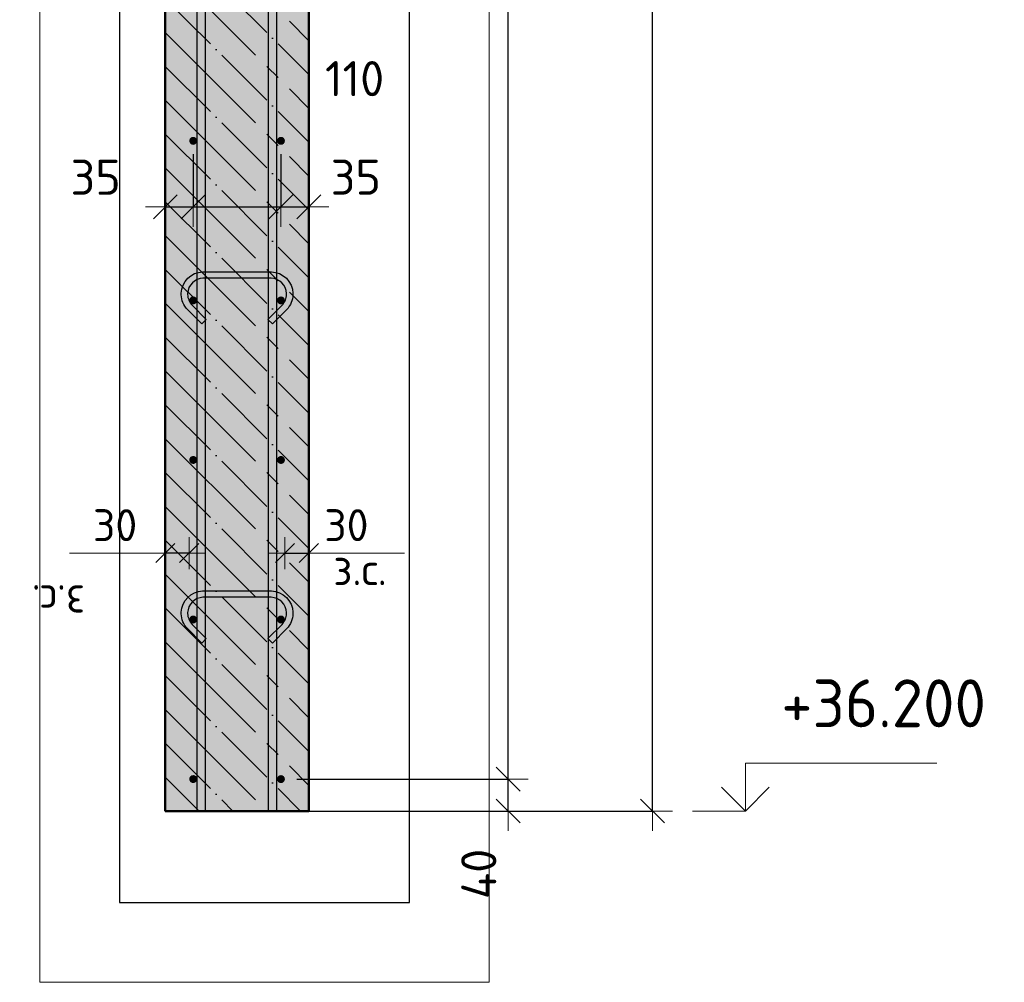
# Model space of a CAD drawing. Header units: millimetres. Extents: x -19950 to 69837, y -2757 to 40090.
# Tile 114 of 136: x 34377 to 35612, y 35008 to 36215. Entities that reach past the tile are written whole.
import ezdxf

# ---------------------------------------------------------------- set-up
doc = ezdxf.new("R2010")
doc.units = ezdxf.units.MM
doc.header["$PDMODE"] = 65
doc.linetypes.add('______11', pattern=[100, 80, -10, 0, -10])
doc.linetypes.add('______5', pattern=[220, 160, -20, 20, -20])
for name, color, linetype, lineweight in [('Standard', 7, 'Continuous', 25), ('Арм.стержн. Арматура края', 96, 'Continuous', 35), ('Арм.стержн. вертикальными 1', 22, 'Continuous', 35), ('Арм.стержн.горизонт. 1', 180, 'Continuous', 35), ('Высотная отметки_ общее', 7, 'Continuous', 13), ('Размерная линия_ общее', 7, 'Continuous', 13), ('Размерная линия_ общее_1', 7, 'Continuous', 13)]:
    doc.layers.add(name, color=color, linetype=linetype, lineweight=lineweight)
doc.layers.add('Арм.стержн.Стяжки', color=7, linetype='Continuous', lineweight=35, true_color=0x501e0f)
doc.styles.add('ISOCPEUR', font='ISOCPEUR')
doc.dimstyles.new('DIMSTYLE_3', dxfattribs={"dimtxt": 40, "dimasz": 40, "dimexe": 0, "dimexo": 0.001, "dimgap": 20, "dimtad": 2, "dimdec": 0, "dimrnd": 5, "dimzin": 12, "dimdsep": 46, "dimtxsty": 'ISOCPEUR', "dimblk1": 'ALL_ML_STRICH', "dimblk2": 'ALL_ML_STRICH', "dimsah": 1, "dimcen": 0, "dimse1": 1, "dimse2": 1, "dimclrd": 7, "dimclre": 256, "dimclrt": 7, "dimadec": 0, "dimazin": 0, "dimtfac": 1, "dimtdec": 0, "dimtix": 1, "dimtmove": 2, "dimatfit": 3, "dimfxl": 0, "dimtvp": 1.2, "dimtzin": 0, "dimlwd": 0, "dimlwe": -3, "dimarcsym": 0})
doc.dimstyles.new('DIMSTYLE_5', dxfattribs={"dimtxt": 44, "dimasz": 50, "dimexe": 0, "dimexo": 0, "dimgap": 22, "dimtad": 2, "dimdec": 0, "dimrnd": 5, "dimzin": 12, "dimdsep": 46, "dimtxsty": 'ISOCPEUR', "dimblk1": 'ALL_ML_STRICH', "dimblk2": 'ALL_ML_STRICH', "dimsah": 1, "dimcen": 0, "dimclrd": 7, "dimclre": 256, "dimclrt": 7, "dimadec": 0, "dimazin": 0, "dimtfac": 1, "dimtdec": 0, "dimtix": 1, "dimtmove": 2, "dimatfit": 3, "dimfxl": 0, "dimtvp": 1.2, "dimtzin": 0, "dimlwd": 0, "dimlwe": -3, "dimarcsym": 0})
doc.dimstyles.new('DIMSTYLE_7', dxfattribs={"dimtxt": 44, "dimasz": 50, "dimexe": 0, "dimexo": 0, "dimgap": 22, "dimtad": 2, "dimdec": 0, "dimrnd": 5, "dimzin": 12, "dimdsep": 46, "dimtxsty": 'ISOCPEUR', "dimblk1": 'ALL_ML_STRICH', "dimblk2": 'ALL_ML_STRICH', "dimsah": 1, "dimcen": 0, "dimclrd": 7, "dimclre": 256, "dimclrt": 7, "dimadec": 0, "dimazin": 0, "dimtfac": 1, "dimtdec": 0, "dimtix": 1, "dimtmove": 2, "dimatfit": 3, "dimfxl": 0, "dimtzin": 0, "dimlwd": 0, "dimlwe": -3, "dimarcsym": 0})

# ---------------------------------------------------------------- blocks, each defined once
blk = doc.blocks.new('ALL_ML_STRICH')
at = {"color": 0, "linetype": 'ByBlock', "lineweight": -2}
for p, q in [((0, -0.5), (0, 0.5)), ((-0.3, -0.3), (0.3, 0.3)), ((-1, 0), (0.5, 0))]:
    blk.add_line(p, q, dxfattribs=at)
blk = doc.blocks.new('*D478')
at = {"layer": 'DEFPOINTS', "color": 7, "linetype": 'Continuous', "lineweight": 13, "transparency": 33554687}
for p in [(34594.9, 36066.5), (34559.9, 35980.4), (34559.9, 35939.5)]:
    blk.add_point(p, dxfattribs=at)
at = {"layer": 'Размерная линия_ общее', "color": 253, "linetype": 'Continuous', "lineweight": -2, "true_color": 0xa0a0a0, "transparency": 33554687}
for p, q in [((34594.9, 36046.5), (34594.9, 35980.4)), ((34559.9, 35959.5), (34559.9, 35980.4))]:
    blk.add_line(p, q, dxfattribs=at)
at = {"layer": 'Размерная линия_ общее', "color": 7, "linetype": 'Continuous', "lineweight": -2, "transparency": 33554687}
blk.add_line((34559.9, 35980.4), (34594.9, 35980.4), dxfattribs=at)
at = {"layer": 'Размерная линия_ общее', "color": 7, "linetype": 'Continuous', "lineweight": 13, "transparency": 33554687, "xscale": 50, "yscale": 50, "zscale": 50, "rotation": 180}
blk.add_blockref('ALL_ML_STRICH', (34559.9, 35980.4), dxfattribs=at)
at = {"layer": 'Размерная линия_ общее', "color": 7, "linetype": 'Continuous', "lineweight": 13, "transparency": 33554687, "xscale": 50, "yscale": 50, "zscale": 50}
blk.add_blockref('ALL_ML_STRICH', (34594.9, 35980.4), dxfattribs=at)
at = {"layer": 'Размерная линия_ общее', "color": 7, "linetype": 'Continuous', "lineweight": 13, "transparency": 33554687, "insert": (34472.6, 36017.5), "char_height": 44, "width": 88, "attachment_point": 5, "style": 'ISOCPEUR'}
blk.add_mtext('\\A1;{35}', dxfattribs=at)
blk = doc.blocks.new('*D479')
at = {"layer": 'DEFPOINTS', "color": 7, "linetype": 'Continuous', "lineweight": 13, "transparency": 33554687}
for p in [(34594.9, 36066.5), (34704.9, 36066.5), (34594.9, 35980.4)]:
    blk.add_point(p, dxfattribs=at)
at = {"layer": 'Размерная линия_ общее', "color": 253, "linetype": 'Continuous', "lineweight": -2, "true_color": 0xa0a0a0, "transparency": 33554687}
for p, q in [((34594.9, 36046.5), (34594.9, 35980.4)), ((34704.9, 36046.5), (34704.9, 35980.4))]:
    blk.add_line(p, q, dxfattribs=at)
at = {"layer": 'Размерная линия_ общее', "color": 7, "linetype": 'Continuous', "lineweight": -2, "transparency": 33554687}
blk.add_line((34594.9, 35980.4), (34704.9, 35980.4), dxfattribs=at)
at = {"layer": 'Размерная линия_ общее', "color": 7, "linetype": 'Continuous', "lineweight": 13, "transparency": 33554687, "xscale": 50, "yscale": 50, "zscale": 50, "rotation": 180}
blk.add_blockref('ALL_ML_STRICH', (34594.9, 35980.4), dxfattribs=at)
at = {"layer": 'Размерная линия_ общее', "color": 7, "linetype": 'Continuous', "lineweight": 13, "transparency": 33554687, "xscale": 50, "yscale": 50, "zscale": 50}
blk.add_blockref('ALL_ML_STRICH', (34704.9, 35980.4), dxfattribs=at)
at = {"layer": 'Размерная линия_ общее', "color": 7, "linetype": 'Continuous', "lineweight": 13, "transparency": 33554687, "insert": (34797.2, 36141.1), "char_height": 44, "width": 132, "attachment_point": 5, "style": 'ISOCPEUR'}
blk.add_mtext('\\A1;{110}', dxfattribs=at)
blk = doc.blocks.new('*D480')
at = {"layer": 'DEFPOINTS', "color": 7, "linetype": 'Continuous', "lineweight": 13, "transparency": 33554687}
for p in [(34704.9, 36066.5), (34704.9, 35980.4), (34739.9, 35942.9)]:
    blk.add_point(p, dxfattribs=at)
at = {"layer": 'Размерная линия_ общее', "color": 253, "linetype": 'Continuous', "lineweight": -2, "true_color": 0xa0a0a0, "transparency": 33554687}
for p, q in [((34704.9, 36046.5), (34704.9, 35980.4)), ((34739.9, 35962.9), (34739.9, 35980.4))]:
    blk.add_line(p, q, dxfattribs=at)
at = {"layer": 'Размерная линия_ общее', "color": 7, "linetype": 'Continuous', "lineweight": -2, "transparency": 33554687}
blk.add_line((34704.9, 35980.4), (34739.9, 35980.4), dxfattribs=at)
at = {"layer": 'Размерная линия_ общее', "color": 7, "linetype": 'Continuous', "lineweight": 13, "transparency": 33554687, "xscale": 50, "yscale": 50, "zscale": 50, "rotation": 180}
blk.add_blockref('ALL_ML_STRICH', (34704.9, 35980.4), dxfattribs=at)
at = {"layer": 'Размерная линия_ общее', "color": 7, "linetype": 'Continuous', "lineweight": 13, "transparency": 33554687, "xscale": 50, "yscale": 50, "zscale": 50}
blk.add_blockref('ALL_ML_STRICH', (34739.9, 35980.4), dxfattribs=at)
at = {"layer": 'Размерная линия_ общее', "color": 7, "linetype": 'Continuous', "lineweight": 13, "transparency": 33554687, "insert": (34798.8, 36017.6), "char_height": 44, "width": 88, "attachment_point": 5, "style": 'ISOCPEUR'}
blk.add_mtext('\\A1;{35}', dxfattribs=at)
blk = doc.blocks.new('*D481')
at = {"layer": 'DEFPOINTS', "color": 7, "linetype": 'Continuous', "lineweight": 13, "transparency": 33554687}
for p in [(34709.9, 35546.4), (34709.9, 35537.7), (34739.9, 35537.7)]:
    blk.add_point(p, dxfattribs=at)
at = {"layer": 'Размерная линия_ общее_1', "color": 7, "linetype": 'Continuous', "lineweight": -2, "transparency": 33554687}
blk.add_line((34709.9, 35546.4), (34739.9, 35546.4), dxfattribs=at)
at = {"layer": 'Размерная линия_ общее_1', "color": 7, "linetype": 'Continuous', "lineweight": 13, "transparency": 33554687, "xscale": 40, "yscale": 40, "zscale": 40, "rotation": 180}
blk.add_blockref('ALL_ML_STRICH', (34709.9, 35546.4), dxfattribs=at)
at = {"layer": 'Размерная линия_ общее_1', "color": 7, "linetype": 'Continuous', "lineweight": 13, "transparency": 33554687, "xscale": 40, "yscale": 40, "zscale": 40}
blk.add_blockref('ALL_ML_STRICH', (34739.9, 35546.4), dxfattribs=at)
at = {"layer": 'Размерная линия_ общее_1', "color": 7, "linetype": 'Continuous', "lineweight": 13, "transparency": 33554687, "insert": (34786.9, 35581.4), "char_height": 40, "width": 80, "attachment_point": 5, "style": 'ISOCPEUR'}
blk.add_mtext('\\A1;{30}', dxfattribs=at)
at = {"layer": 'Размерная линия_ общее_1', "color": 7, "linetype": 'Continuous', "lineweight": 13, "transparency": 33554687, "insert": (34770.4, 35546.2), "char_height": 40, "width": 2, "attachment_point": 1, "line_spacing_factor": 0.60241, "style": 'ISOCPEUR'}
blk.add_mtext('з.с.', dxfattribs=at)
blk = doc.blocks.new('*D482')
at = {"layer": 'DEFPOINTS', "color": 7, "linetype": 'Continuous', "lineweight": 13, "transparency": 33554687}
for p in [(34589.9, 35546.4), (34559.9, 35537.7), (34589.9, 35537.7)]:
    blk.add_point(p, dxfattribs=at)
at = {"layer": 'Размерная линия_ общее_1', "color": 7, "linetype": 'Continuous', "lineweight": -2, "transparency": 33554687}
blk.add_line((34589.9, 35546.4), (34559.9, 35546.4), dxfattribs=at)
at = {"layer": 'Размерная линия_ общее_1', "color": 7, "linetype": 'Continuous', "lineweight": 13, "transparency": 33554687, "xscale": 40, "yscale": 40, "zscale": 40}
for p, rotation in [((34559.9, 35546.4), 180), ((34589.9, 35546.4), 360)]:
    blk.add_blockref('ALL_ML_STRICH', p, dxfattribs=dict(at, rotation=rotation))
at = {"layer": 'Размерная линия_ общее_1', "color": 7, "linetype": 'Continuous', "lineweight": 13, "transparency": 33554687, "insert": (34496.9, 35581.4), "char_height": 40, "width": 80, "attachment_point": 5, "style": 'ISOCPEUR'}
blk.add_mtext('\\A1;{30}', dxfattribs=at)
at = {"layer": 'Размерная линия_ общее_1', "color": 7, "linetype": 'Continuous', "lineweight": 13, "transparency": 33554687, "insert": (34459.4, 35466.2), "char_height": 40, "width": 2, "attachment_point": 1, "rotation": 180, "line_spacing_factor": 0.60241, "style": 'ISOCPEUR'}
blk.add_mtext('з.с.', dxfattribs=at)
blk = doc.blocks.new('*D484')
at = {"layer": 'DEFPOINTS', "color": 7, "linetype": 'Continuous', "lineweight": 13, "transparency": 33554687}
for p in [(34704.9, 35263.1), (34685.8, 35223.1), (34989.9, 35223.1)]:
    blk.add_point(p, dxfattribs=at)
at = {"layer": 'Размерная линия_ общее', "color": 253, "linetype": 'Continuous', "lineweight": -2, "true_color": 0xa0a0a0, "transparency": 33554687}
for p, q in [((34724.9, 35263.1), (34989.9, 35263.1)), ((34705.8, 35223.1), (34989.9, 35223.1))]:
    blk.add_line(p, q, dxfattribs=at)
at = {"layer": 'Размерная линия_ общее', "color": 7, "linetype": 'Continuous', "lineweight": -2, "transparency": 33554687}
blk.add_line((34989.9, 35223.1), (34989.9, 35263.1), dxfattribs=at)
at = {"layer": 'Размерная линия_ общее', "color": 7, "linetype": 'Continuous', "lineweight": 13, "transparency": 33554687, "xscale": 50, "yscale": 50, "zscale": 50}
for p, rotation in [((34989.9, 35263.1), 90), ((34989.9, 35223.1), 270)]:
    blk.add_blockref('ALL_ML_STRICH', p, dxfattribs=dict(at, rotation=rotation))
at = {"layer": 'Размерная линия_ общее', "color": 7, "linetype": 'Continuous', "lineweight": 13, "transparency": 33554687, "insert": (34952.9, 35144.2), "char_height": 44, "width": 88, "attachment_point": 5, "rotation": 90, "style": 'ISOCPEUR'}
blk.add_mtext('\\A1;{40}', dxfattribs=at)
blk = doc.blocks.new('*D485')
at = {"layer": 'DEFPOINTS', "color": 7, "linetype": 'Continuous', "lineweight": 13, "transparency": 33554687}
for p in [(34704.9, 38263.1), (34704.9, 35263.1), (34989.9, 35263.1)]:
    blk.add_point(p, dxfattribs=at)
at = {"layer": 'Размерная линия_ общее', "color": 253, "linetype": 'Continuous', "lineweight": -2, "true_color": 0xa0a0a0, "transparency": 33554687}
for p, q in [((34724.9, 38263.1), (34989.9, 38263.1)), ((34724.9, 35263.1), (34989.9, 35263.1))]:
    blk.add_line(p, q, dxfattribs=at)
at = {"layer": 'Размерная линия_ общее', "color": 7, "linetype": 'Continuous', "lineweight": -2, "transparency": 33554687}
blk.add_line((34989.9, 35263.1), (34989.9, 38263.1), dxfattribs=at)
at = {"layer": 'Размерная линия_ общее', "color": 7, "linetype": 'Continuous', "lineweight": 13, "transparency": 33554687, "xscale": 50, "yscale": 50, "zscale": 50}
for p, rotation in [((34989.9, 38263.1), 90), ((34989.9, 35263.1), 270)]:
    blk.add_blockref('ALL_ML_STRICH', p, dxfattribs=dict(at, rotation=rotation))
at = {"layer": 'Размерная линия_ общее', "color": 7, "linetype": 'Continuous', "lineweight": 13, "transparency": 33554687, "insert": (34930.9, 36615.1), "char_height": 44, "width": 2.2, "attachment_point": 1, "rotation": 90, "line_spacing_factor": 0.60241, "style": 'ISOCPEUR'}
blk.add_mtext('\\W0.91;15х200=3000', dxfattribs=at)
blk = doc.blocks.new('*D489')
at = {"layer": 'DEFPOINTS', "color": 7, "linetype": 'Continuous', "lineweight": 13, "transparency": 33554687}
for p in [(34739.9, 38343.1), (34787.8, 35223.1), (35170.7, 35223.1)]:
    blk.add_point(p, dxfattribs=at)
at = {"layer": 'Размерная линия_ общее', "color": 253, "linetype": 'Continuous', "lineweight": -2, "true_color": 0xa0a0a0, "transparency": 33554687}
for p, q in [((34759.9, 38343.1), (35170.7, 38343.1)), ((34807.8, 35223.1), (35170.7, 35223.1))]:
    blk.add_line(p, q, dxfattribs=at)
at = {"layer": 'Размерная линия_ общее', "color": 7, "linetype": 'Continuous', "lineweight": -2, "transparency": 33554687}
blk.add_line((35170.7, 35223.1), (35170.7, 38343.1), dxfattribs=at)
at = {"layer": 'Размерная линия_ общее', "color": 7, "linetype": 'Continuous', "lineweight": 13, "transparency": 33554687, "xscale": 50, "yscale": 50, "zscale": 50}
for p, rotation in [((35170.7, 38343.1), 90), ((35170.7, 35223.1), 270)]:
    blk.add_blockref('ALL_ML_STRICH', p, dxfattribs=dict(at, rotation=rotation))
at = {"layer": 'Размерная линия_ общее', "color": 7, "linetype": 'Continuous', "lineweight": 13, "transparency": 33554687, "insert": (35133.7, 36789.7), "char_height": 44, "width": 176, "attachment_point": 5, "rotation": 90, "style": 'ISOCPEUR'}
blk.add_mtext('\\A1;{3120}', dxfattribs=at)
blk = doc.blocks.new('COMPLEX_ELEVATIONDIM_16')
at = {"layer": 'Высотная отметки_ общее', "color": 7, "linetype": 'Continuous', "lineweight": 13, "transparency": 33554687}
for p, q in [((35287.1, 35223.1), (35287.1, 35283.1)), ((35287.1, 35283.1), (35527.1, 35283.1)), ((35287.1, 35223.1), (35257.1, 35253.1)), ((35287.1, 35223.1), (35317.1, 35253.1)), ((35287.1, 35223.1), (35287.1, 35223.1)), ((35287.1, 35223.1), (35287.1, 35223.1)), ((35287.1, 35223.1), (35287.1, 35223.1)), ((35287.1, 35223.1), (35287.1, 35223.1))]:
    blk.add_line(p, q, dxfattribs=at)
blk.add_lwpolyline([(35287.1, 35223.1), (35227.1, 35223.1), (35227.1, 35223.1), (35221, 35223.1)], dxfattribs=at)
at = {"layer": 'Высотная отметки_ общее', "color": 7, "linetype": 'Continuous', "lineweight": 13, "transparency": 33554687, "insert": (35332.1, 35328.1), "char_height": 60, "width": 298.477, "attachment_point": 7, "style": 'ISOCPEUR'}
blk.add_mtext('\\W0.96;+36.200', dxfattribs=at)

msp = doc.modelspace()

# ---------------------------------------------------------------- hatches: boundary and pattern name
at = {"layer": 'Standard', "linetype": 'Continuous', "lineweight": -3, "transparency": 33554687}
msp.add_hatch(color=7, dxfattribs=at).paths.add_polyline_path([(34739.9, 35223.1), (34739.9, 39903.1), (34559.9, 39903.1), (34559.9, 35223.1)])
at = {"layer": 'Арм.стержн. Арматура края', "linetype": 'Continuous', "lineweight": 50, "transparency": 33554687}
for points in [[(34599.9, 36063.1), (34599.5, 36065.1), (34598.4, 36066.7), (34596.8, 36067.8), (34594.9, 36068.1), (34593, 36067.8), (34591.3, 36066.7), (34590.3, 36065.1), (34589.9, 36063.1), (34590.3, 36061.2), (34591.3, 36059.6), (34593, 36058.5), (34594.9, 36058.1), (34596.8, 36058.5), (34598.4, 36059.6), (34599.5, 36061.2)], [(34709.9, 36063.1), (34709.5, 36065.1), (34708.4, 36066.7), (34706.8, 36067.8), (34704.9, 36068.1), (34703, 36067.8), (34701.3, 36066.7), (34700.3, 36065.1), (34699.9, 36063.1), (34700.3, 36061.2), (34701.3, 36059.6), (34703, 36058.5), (34704.9, 36058.1), (34706.8, 36058.5), (34708.4, 36059.6), (34709.5, 36061.2)], [(34599.9, 35863.1), (34599.5, 35865.1), (34598.4, 35866.7), (34596.8, 35867.8), (34594.9, 35868.1), (34593, 35867.8), (34591.3, 35866.7), (34590.3, 35865.1), (34589.9, 35863.1), (34590.3, 35861.2), (34591.3, 35859.6), (34593, 35858.5), (34594.9, 35858.1), (34596.8, 35858.5), (34598.4, 35859.6), (34599.5, 35861.2)], [(34709.9, 35863.1), (34709.5, 35865.1), (34708.4, 35866.7), (34706.8, 35867.8), (34704.9, 35868.1), (34703, 35867.8), (34701.3, 35866.7), (34700.3, 35865.1), (34699.9, 35863.1), (34700.3, 35861.2), (34701.3, 35859.6), (34703, 35858.5), (34704.9, 35858.1), (34706.8, 35858.5), (34708.4, 35859.6), (34709.5, 35861.2)], [(34599.9, 35663.1), (34599.5, 35665.1), (34598.4, 35666.7), (34596.8, 35667.8), (34594.9, 35668.1), (34593, 35667.8), (34591.3, 35666.7), (34590.3, 35665.1), (34589.9, 35663.1), (34590.3, 35661.2), (34591.3, 35659.6), (34593, 35658.5), (34594.9, 35658.1), (34596.8, 35658.5), (34598.4, 35659.6), (34599.5, 35661.2)], [(34709.9, 35663.1), (34709.5, 35665.1), (34708.4, 35666.7), (34706.8, 35667.8), (34704.9, 35668.1), (34703, 35667.8), (34701.3, 35666.7), (34700.3, 35665.1), (34699.9, 35663.1), (34700.3, 35661.2), (34701.3, 35659.6), (34703, 35658.5), (34704.9, 35658.1), (34706.8, 35658.5), (34708.4, 35659.6), (34709.5, 35661.2)], [(34599.9, 35463.1), (34599.5, 35465.1), (34598.4, 35466.7), (34596.8, 35467.8), (34594.9, 35468.1), (34593, 35467.8), (34591.3, 35466.7), (34590.3, 35465.1), (34589.9, 35463.1), (34590.3, 35461.2), (34591.3, 35459.6), (34593, 35458.5), (34594.9, 35458.1), (34596.8, 35458.5), (34598.4, 35459.6), (34599.5, 35461.2)], [(34709.9, 35463.1), (34709.5, 35465.1), (34708.4, 35466.7), (34706.8, 35467.8), (34704.9, 35468.1), (34703, 35467.8), (34701.3, 35466.7), (34700.3, 35465.1), (34699.9, 35463.1), (34700.3, 35461.2), (34701.3, 35459.6), (34703, 35458.5), (34704.9, 35458.1), (34706.8, 35458.5), (34708.4, 35459.6), (34709.5, 35461.2)], [(34599.9, 35263.1), (34599.5, 35265.1), (34598.4, 35266.7), (34596.8, 35267.8), (34594.9, 35268.1), (34593, 35267.8), (34591.3, 35266.7), (34590.3, 35265.1), (34589.9, 35263.1), (34590.3, 35261.2), (34591.3, 35259.6), (34593, 35258.5), (34594.9, 35258.1), (34596.8, 35258.5), (34598.4, 35259.6), (34599.5, 35261.2)], [(34709.9, 35263.1), (34709.5, 35265.1), (34708.4, 35266.7), (34706.8, 35267.8), (34704.9, 35268.1), (34703, 35267.8), (34701.3, 35266.7), (34700.3, 35265.1), (34699.9, 35263.1), (34700.3, 35261.2), (34701.3, 35259.6), (34703, 35258.5), (34704.9, 35258.1), (34706.8, 35258.5), (34708.4, 35259.6), (34709.5, 35261.2)]]:
    msp.add_hatch(color=4, dxfattribs=at).paths.add_polyline_path(points)
at = {"layer": 'Арм.стержн.горизонт. 1', "linetype": 'Continuous', "lineweight": 50, "transparency": 33554687}
for points in [[(34599.9, 36063.1), (34599.5, 36065.1), (34598.4, 36066.7), (34596.8, 36067.8), (34594.9, 36068.1), (34593, 36067.8), (34591.3, 36066.7), (34590.3, 36065.1), (34589.9, 36063.1), (34590.3, 36061.2), (34591.3, 36059.6), (34593, 36058.5), (34594.9, 36058.1), (34596.8, 36058.5), (34598.4, 36059.6), (34599.5, 36061.2)], [(34709.9, 36063.1), (34709.5, 36065.1), (34708.4, 36066.7), (34706.8, 36067.8), (34704.9, 36068.1), (34703, 36067.8), (34701.3, 36066.7), (34700.3, 36065.1), (34699.9, 36063.1), (34700.3, 36061.2), (34701.3, 36059.6), (34703, 36058.5), (34704.9, 36058.1), (34706.8, 36058.5), (34708.4, 36059.6), (34709.5, 36061.2)], [(34599.9, 35863.1), (34599.5, 35865.1), (34598.4, 35866.7), (34596.8, 35867.8), (34594.9, 35868.1), (34593, 35867.8), (34591.3, 35866.7), (34590.3, 35865.1), (34589.9, 35863.1), (34590.3, 35861.2), (34591.3, 35859.6), (34593, 35858.5), (34594.9, 35858.1), (34596.8, 35858.5), (34598.4, 35859.6), (34599.5, 35861.2)], [(34709.9, 35863.1), (34709.5, 35865.1), (34708.4, 35866.7), (34706.8, 35867.8), (34704.9, 35868.1), (34703, 35867.8), (34701.3, 35866.7), (34700.3, 35865.1), (34699.9, 35863.1), (34700.3, 35861.2), (34701.3, 35859.6), (34703, 35858.5), (34704.9, 35858.1), (34706.8, 35858.5), (34708.4, 35859.6), (34709.5, 35861.2)], [(34599.9, 35663.1), (34599.5, 35665.1), (34598.4, 35666.7), (34596.8, 35667.8), (34594.9, 35668.1), (34593, 35667.8), (34591.3, 35666.7), (34590.3, 35665.1), (34589.9, 35663.1), (34590.3, 35661.2), (34591.3, 35659.6), (34593, 35658.5), (34594.9, 35658.1), (34596.8, 35658.5), (34598.4, 35659.6), (34599.5, 35661.2)], [(34709.9, 35663.1), (34709.5, 35665.1), (34708.4, 35666.7), (34706.8, 35667.8), (34704.9, 35668.1), (34703, 35667.8), (34701.3, 35666.7), (34700.3, 35665.1), (34699.9, 35663.1), (34700.3, 35661.2), (34701.3, 35659.6), (34703, 35658.5), (34704.9, 35658.1), (34706.8, 35658.5), (34708.4, 35659.6), (34709.5, 35661.2)], [(34599.9, 35463.1), (34599.5, 35465.1), (34598.4, 35466.7), (34596.8, 35467.8), (34594.9, 35468.1), (34593, 35467.8), (34591.3, 35466.7), (34590.3, 35465.1), (34589.9, 35463.1), (34590.3, 35461.2), (34591.3, 35459.6), (34593, 35458.5), (34594.9, 35458.1), (34596.8, 35458.5), (34598.4, 35459.6), (34599.5, 35461.2)], [(34709.9, 35463.1), (34709.5, 35465.1), (34708.4, 35466.7), (34706.8, 35467.8), (34704.9, 35468.1), (34703, 35467.8), (34701.3, 35466.7), (34700.3, 35465.1), (34699.9, 35463.1), (34700.3, 35461.2), (34701.3, 35459.6), (34703, 35458.5), (34704.9, 35458.1), (34706.8, 35458.5), (34708.4, 35459.6), (34709.5, 35461.2)], [(34599.9, 35263.1), (34599.5, 35265.1), (34598.4, 35266.7), (34596.8, 35267.8), (34594.9, 35268.1), (34593, 35267.8), (34591.3, 35266.7), (34590.3, 35265.1), (34589.9, 35263.1), (34590.3, 35261.2), (34591.3, 35259.6), (34593, 35258.5), (34594.9, 35258.1), (34596.8, 35258.5), (34598.4, 35259.6), (34599.5, 35261.2)], [(34709.9, 35263.1), (34709.5, 35265.1), (34708.4, 35266.7), (34706.8, 35267.8), (34704.9, 35268.1), (34703, 35267.8), (34701.3, 35266.7), (34700.3, 35265.1), (34699.9, 35263.1), (34700.3, 35261.2), (34701.3, 35259.6), (34703, 35258.5), (34704.9, 35258.1), (34706.8, 35258.5), (34708.4, 35259.6), (34709.5, 35261.2)]]:
    msp.add_hatch(color=4, dxfattribs=at).paths.add_polyline_path(points)

# ---------------------------------------------------------------- linework, layer by layer
at = {"layer": 'Standard', "color": 52, "linetype": 'Continuous', "lineweight": -3, "transparency": 33554687}
for p, q in [((34502.5, 39989.9), (34502.5, 35108.4)), ((34502.5, 39989.9), (34502.5, 35108.4)), ((34866.1, 35108.4), (34866.1, 39989.9)), ((34866.1, 35108.4), (34866.1, 39989.9)), ((34502.5, 35108.4), (34866.1, 35108.4)), ((34502.5, 35108.4), (34866.1, 35108.4))]:
    msp.add_line(p, q, dxfattribs=at)
at = {"layer": 'Standard', "color": 7, "linetype": 'Continuous', "lineweight": 50, "transparency": 33554687}
for p, q in [((34559.9, 39903.1), (34559.9, 35223.1)), ((34739.9, 35223.1), (34739.9, 39903.1)), ((34559.9, 35223.1), (34739.9, 35223.1))]:
    msp.add_line(p, q, dxfattribs=at)
at = {"layer": 'Standard', "color": 7, "linetype": '______5', "lineweight": -3, "transparency": 33554687}
for p, q in [((34559.9, 36368.6), (34739.9, 36188.6)), ((34559.9, 36283.8), (34739.9, 36103.8)), ((34559.9, 36198.9), (34739.9, 36018.9)), ((34559.9, 36114.1), (34739.9, 35934.1)), ((34559.9, 36029.2), (34739.9, 35849.2)), ((34559.9, 35944.4), (34739.9, 35764.4)), ((34559.9, 35859.5), (34739.9, 35679.5)), ((34559.9, 35774.7), (34739.9, 35594.7)), ((34559.9, 35689.8), (34739.9, 35509.8)), ((34559.9, 35604.9), (34739.9, 35424.9)), ((34559.9, 35520.1), (34739.9, 35340.1)), ((34559.9, 35435.2), (34739.9, 35255.2)), ((34559.9, 35350.4), (34687.1, 35223.1)), ((34559.9, 35265.5), (34602.3, 35223.1))]:
    msp.add_line(p, q, dxfattribs=at)
at = {"layer": 'Standard', "color": 7, "linetype": '______11', "lineweight": -3, "transparency": 33554687}
for p, q in [((34559.9, 36326.2), (34739.9, 36146.2)), ((34559.9, 36241.3), (34739.9, 36061.3)), ((34559.9, 36156.5), (34739.9, 35976.5)), ((34559.9, 36071.6), (34739.9, 35891.6)), ((34559.9, 35986.8), (34739.9, 35806.8)), ((34559.9, 35901.9), (34739.9, 35721.9)), ((34559.9, 35817.1), (34739.9, 35637.1)), ((34559.9, 35732.2), (34739.9, 35552.2)), ((34559.9, 35647.4), (34739.9, 35467.4)), ((34559.9, 35562.5), (34739.9, 35382.5)), ((34559.9, 35477.7), (34739.9, 35297.7)), ((34559.9, 35392.8), (34729.6, 35223.1)), ((34559.9, 35308), (34644.7, 35223.1))]:
    msp.add_line(p, q, dxfattribs=at)
at = {"layer": 'Standard', "color": 7, "linetype": 'Continuous', "lineweight": 13, "transparency": 33554687}
for p, q in [((34559.9, 35546.4), (34439.9, 35546.4)), ((34739.9, 35546.4), (34859.9, 35546.4))]:
    msp.add_line(p, q, dxfattribs=at)
msp.add_lwpolyline([(34402.5, 35008.4), (34966.1, 35008.4), (34966.1, 40089.9), (34402.5, 40089.9), (34402.5, 35008.4)], dxfattribs=at)
at = {"layer": 'Арм.стержн. вертикальными 1', "color": 4, "linetype": 'Continuous', "lineweight": 25, "transparency": 33554687}
for points in [[(34599.9, 35223.1), (34599.9, 39878.1), (34609.9, 39878.1), (34609.9, 35223.1), (34599.9, 35223.1)], [(34689.4, 35223.1), (34689.4, 39878.1), (34699.4, 39878.1), (34699.4, 35223.1), (34689.4, 35223.1)]]:
    msp.add_lwpolyline(points, dxfattribs=at)
at = {"layer": 'Арм.стержн.горизонт. 1', "color": 52, "linetype": 'Continuous', "lineweight": 50, "transparency": 33554687}
for p, q in [((34559.9, 35223.1), (34559.9, 35223.1)), ((34739.9, 35223.1), (34739.9, 35223.1))]:
    msp.add_line(p, q, dxfattribs=at)
at = {"layer": 'Арм.стержн.Стяжки', "color": 40, "linetype": 'Continuous', "lineweight": 25, "transparency": 33554687}
for points in [[(34688.4, 35839.3), (34706.3, 35857.1), (34707.5, 35858.6), (34708.6, 35860.1), (34709.6, 35861.7), (34710.4, 35863.4), (34711, 35865.1), (34711.5, 35866.9), (34711.8, 35868.7), (34711.9, 35870.6), (34711.9, 35871.8), (34711.4, 35875.4), (34710.2, 35879.1), (34708.3, 35882.4), (34706, 35885.1), (34703.3, 35887.4), (34699.9, 35889.3), (34696.3, 35890.5), (34692.7, 35891), (34607.1, 35891), (34603.5, 35890.5), (34599.8, 35889.3), (34596.5, 35887.4), (34593.8, 35885.1), (34591.5, 35882.4), (34589.6, 35879.1), (34588.4, 35875.4), (34587.9, 35871.8), (34587.9, 35870.6), (34588, 35868.7), (34588.3, 35866.9), (34588.8, 35865.1), (34589.4, 35863.4), (34590.2, 35861.7), (34591.1, 35860.1), (34592.2, 35858.6), (34593.5, 35857.1), (34611.3, 35839.3), (34605.7, 35833.6), (34587.6, 35851.7), (34586, 35853.6), (34584.4, 35855.7), (34583.1, 35858), (34582, 35860.3), (34581.1, 35862.7), (34580.5, 35865.2), (34580.1, 35867.8), (34579.9, 35870.3), (34579.9, 35872.3), (34580.6, 35877.2), (34582.2, 35882.3), (34584.9, 35887), (34588.1, 35890.8), (34591.9, 35894), (34596.6, 35896.7), (34601.7, 35898.3), (34606.6, 35899), (34693.2, 35899), (34698.1, 35898.3), (34703.2, 35896.7), (34707.8, 35894), (34711.7, 35890.8), (34714.9, 35887), (34717.5, 35882.3), (34719.2, 35877.2), (34719.9, 35872.3), (34719.9, 35870.3), (34719.7, 35867.8), (34719.3, 35865.2), (34718.6, 35862.7), (34717.8, 35860.3), (34716.7, 35858), (34715.3, 35855.7), (34713.8, 35853.6), (34712.2, 35851.7), (34694.1, 35833.6), (34688.4, 35839.3)], [(34688.4, 35439.3), (34706.3, 35457.1), (34707.5, 35458.6), (34708.6, 35460.1), (34709.6, 35461.7), (34710.4, 35463.4), (34711, 35465.1), (34711.5, 35466.9), (34711.8, 35468.7), (34711.9, 35470.6), (34711.9, 35471.8), (34711.4, 35475.4), (34710.2, 35479.1), (34708.3, 35482.4), (34706, 35485.1), (34703.3, 35487.4), (34699.9, 35489.3), (34696.3, 35490.5), (34692.7, 35491), (34607.1, 35491), (34603.5, 35490.5), (34599.8, 35489.3), (34596.5, 35487.4), (34593.8, 35485.1), (34591.5, 35482.4), (34589.6, 35479.1), (34588.4, 35475.4), (34587.9, 35471.8), (34587.9, 35470.6), (34588, 35468.7), (34588.3, 35466.9), (34588.8, 35465.1), (34589.4, 35463.4), (34590.2, 35461.7), (34591.1, 35460.1), (34592.2, 35458.6), (34593.5, 35457.1), (34611.3, 35439.3), (34605.7, 35433.6), (34587.6, 35451.7), (34586, 35453.6), (34584.4, 35455.7), (34583.1, 35458), (34582, 35460.3), (34581.1, 35462.7), (34580.5, 35465.2), (34580.1, 35467.8), (34579.9, 35470.3), (34579.9, 35472.3), (34580.6, 35477.2), (34582.2, 35482.3), (34584.9, 35487), (34588.1, 35490.8), (34591.9, 35494), (34596.6, 35496.7), (34601.7, 35498.3), (34606.6, 35499), (34693.2, 35499), (34698.1, 35498.3), (34703.2, 35496.7), (34707.8, 35494), (34711.7, 35490.8), (34714.9, 35487), (34717.5, 35482.3), (34719.2, 35477.2), (34719.9, 35472.3), (34719.9, 35470.3), (34719.7, 35467.8), (34719.3, 35465.2), (34718.6, 35462.7), (34717.8, 35460.3), (34716.7, 35458), (34715.3, 35455.7), (34713.8, 35453.6), (34712.2, 35451.7), (34694.1, 35433.6), (34688.4, 35439.3)]]:
    msp.add_lwpolyline(points, dxfattribs=at)

# ---------------------------------------------------------------- block references
at = {"layer": 'Высотная отметки_ общее', "color": 7, "linetype": 'Continuous', "lineweight": 13, "transparency": 33554687}
msp.add_blockref('COMPLEX_ELEVATIONDIM_16', (0, 0), dxfattribs=at)

# ---------------------------------------------------------------- dimensions: what is measured, and where the dimension line sits
at = {"layer": 'Размерная линия_ общее', "color": 7, "linetype": 'Continuous', "lineweight": 13, "transparency": 33554687}
for base, p1, p2, dimstyle, picture, middle in [((35170.7, 38343.1), (34807.8, 35223.1), (34759.9, 38343.1), 'DIMSTYLE_7', '*D489', (35133.7, 36789.7)), ((34989.9, 35263.1), (34705.8, 35223.1), (34724.9, 35263.1), 'DIMSTYLE_5', '*D484', (34952.9, 35144.2))]:
    dim = msp.add_linear_dim(base=base, p1=p1, p2=p2, angle=90, dimstyle=dimstyle, override={"dimpost": '<>', "dimclrd": 7, "dimclre": 253, "dimclrt": 7, "dimlwd": 0, "dimlwe": 65533}, dxfattribs=at)
    dim.commit()
    dim.dimension.update_dxf_attribs({"geometry": picture, "text_midpoint": middle, "dimtype": 160})
dim = msp.add_linear_dim(base=(34989.9, 38263.1), p1=(34724.9, 35263.1), p2=(34724.9, 38263.1), angle=90, text='\\W0.91;15х200=3000', dimstyle='DIMSTYLE_7', override={"dimpost": '<>', "dimclrd": 7, "dimclre": 253, "dimclrt": 7, "dimlwd": 0, "dimlwe": 65533}, dxfattribs=at)
dim.commit()
dim.dimension.update_dxf_attribs({"geometry": '*D485', "text_midpoint": (34967.9, 36763.1), "dimtype": 160})
for base, p1, p2, picture, middle in [((34704.9, 35980.4), (34594.9, 36046.5), (34704.9, 36046.5), '*D479', (34797.2, 36141.1)), ((34594.9, 35980.4), (34559.9, 35959.5), (34594.9, 36046.5), '*D478', (34472.6, 36017.5)), ((34739.9, 35980.4), (34704.9, 36046.5), (34739.9, 35962.9), '*D480', (34798.8, 36017.6))]:
    dim = msp.add_linear_dim(base=base, p1=p1, p2=p2, dimstyle='DIMSTYLE_5', override={"dimpost": '<>', "dimclrd": 7, "dimclre": 253, "dimclrt": 7, "dimlwd": 0, "dimlwe": 65533}, dxfattribs=at)
    dim.commit()
    dim.dimension.update_dxf_attribs({"geometry": picture, "text_midpoint": middle, "dimtype": 160})
at = {"layer": 'Размерная линия_ общее_1', "color": 7, "linetype": 'Continuous', "lineweight": 13, "transparency": 33554687}
dim = msp.add_linear_dim(base=(34559.9, 35546.4), p1=(34589.9, 35537.7), p2=(34559.9, 35537.7), angle=180, text='<>\\Xз.с.', dimstyle='DIMSTYLE_3', override={"dimpost": '<>', "dimclrd": 7, "dimclre": 253, "dimclrt": 7, "dimlwd": 0, "dimlwe": 65533}, dxfattribs=at)
dim.commit()
dim.dimension.update_dxf_attribs({"geometry": '*D482', "text_midpoint": (34496.9, 35581.4), "dimtype": 160})
dim = msp.add_linear_dim(base=(34739.9, 35546.4), p1=(34709.9, 35537.7), p2=(34739.9, 35537.7), text='<>\\Xз.с.', dimstyle='DIMSTYLE_3', override={"dimpost": '<>', "dimclrd": 7, "dimclre": 253, "dimclrt": 7, "dimlwd": 0, "dimlwe": 65533}, dxfattribs=at)
dim.commit()
dim.dimension.update_dxf_attribs({"geometry": '*D481', "text_midpoint": (34786.9, 35581.4), "dimtype": 160})

doc.saveas('drawing.dxf')
